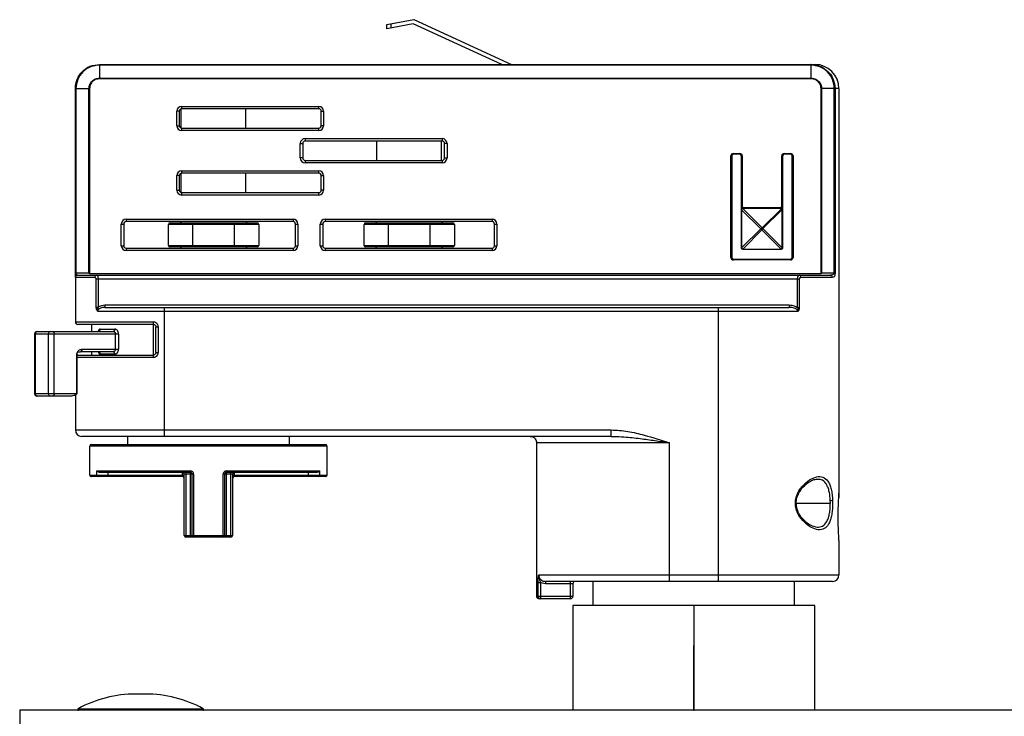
# Model space of a CAD drawing. Header units: millimetres. Extents: x -66 to 195, y 0 to 300.
# Tile 6 of 9: x -66 to 56, y 213 to 300. Entities that reach past the tile are written whole.
import ezdxf

# ---------------------------------------------------------------- set-up
doc = ezdxf.new("R2010")
doc.units = ezdxf.units.MM
doc.header["$PDSIZE"] = -1

msp = doc.modelspace()

# ---------------------------------------------------------------- linework, layer by layer
at = {"color": 7, "linetype": 'Continuous', "lineweight": 25}
for p, q in [((-20.83, 299.18), (-17.49, 299.79)), ((-17.56, 299.27), (-20.83, 298.67)), ((-20.83, 298.67), (-20.83, 299.18)), ((-20.33, 299.27), (-20.33, 298.76)), ((-6.57, 294.23), (-17.56, 299.27)), ((-17.49, 299.79), (-5.37, 294.23)), ((-56.46, 294.23), (32.24, 294.23)), ((-56.46, 294.16), (-56.46, 292.54)), ((31.74, 294.16), (-56.46, 294.16)), ((31.74, 294.16), (31.74, 292.54)), ((31.77, 294.23), (32.04, 294.2)), ((-56.46, 292.54), (31.74, 292.54)), ((31.74, 292.46), (-56.46, 292.46)), ((-59.46, 268.38), (-59.46, 291.23)), ((-59.39, 291.23), (-57.77, 291.23)), ((-59.39, 291.23), (-59.39, 268.38)), ((-57.77, 268.38), (-57.77, 291.23)), ((-57.69, 291.23), (-57.69, 268.38)), ((33.02, 268.38), (33.02, 291.23)), ((33.09, 291.23), (33.09, 268.38)), ((34.66, 291.23), (33.09, 291.23)), ((34.66, 268.38), (34.66, 291.23)), ((34.75, 291.23), (34.75, 268.38)), ((35.24, 291.23), (34.75, 291.23)), ((35.24, 291.23), (35.24, 241.02)), ((-46.87, 286.63), (-46.87, 288.43)), ((-46.57, 288.43), (-46.87, 288.43)), ((-46.57, 288.43), (-46.57, 286.63)), ((-46.32, 286.34), (-46.32, 288.73)), ((-46.27, 289.03), (-29.27, 289.03)), ((-46.27, 288.73), (-46.27, 289.03)), ((-29.27, 288.73), (-46.27, 288.73)), ((-38.32, 286.33), (-38.32, 288.73)), ((-29.27, 288.73), (-29.27, 289.03)), ((-28.97, 286.63), (-28.97, 288.43)), ((-28.97, 288.43), (-28.67, 288.43)), ((-28.67, 288.43), (-28.67, 286.63)), ((-46.87, 286.63), (-46.57, 286.63)), ((-46.27, 286.03), (-46.27, 286.33)), ((-46.27, 286.33), (-29.27, 286.33)), ((-29.27, 286.03), (-46.27, 286.03)), ((-29.27, 286.03), (-29.27, 286.33)), ((-28.67, 286.63), (-28.97, 286.63)), ((-30.97, 285.03), (-13.97, 285.03)), ((-30.97, 285.03), (-30.97, 284.73)), ((-13.97, 284.73), (-30.97, 284.73)), ((-22.06, 282.33), (-22.06, 284.73)), ((-14.06, 282.33), (-14.06, 284.73)), ((-13.97, 285.03), (-13.97, 284.73)), ((-31.57, 282.63), (-31.57, 284.43)), ((-31.57, 284.43), (-31.27, 284.43)), ((-31.27, 284.43), (-31.27, 282.63)), ((-13.67, 282.63), (-13.67, 284.43)), ((-13.37, 284.43), (-13.67, 284.43)), ((-13.37, 284.43), (-13.37, 282.63)), ((-31.27, 282.63), (-31.57, 282.63)), ((-30.97, 282.33), (-13.97, 282.33)), ((-30.97, 282.33), (-30.97, 282.03)), ((-13.97, 282.33), (-13.97, 282.03)), ((-13.67, 282.63), (-13.37, 282.63)), ((21.84, 270.28), (21.84, 282.88)), ((21.84, 282.88), (21.94, 282.88)), ((21.94, 282.88), (21.94, 270.28)), ((22.14, 283.18), (22.94, 283.18)), ((22.14, 283.18), (22.14, 283.08)), ((22.94, 283.08), (22.14, 283.08)), ((22.94, 283.18), (22.94, 283.08)), ((23.24, 282.88), (23.14, 282.88)), ((23.14, 276.47), (23.14, 282.88)), ((23.24, 282.88), (23.24, 276.47)), ((28.14, 276.47), (28.14, 282.88)), ((28.24, 282.88), (28.14, 282.88)), ((28.24, 282.88), (28.24, 276.47)), ((28.44, 283.18), (29.24, 283.18)), ((28.44, 283.08), (28.44, 283.18)), ((29.24, 283.08), (28.44, 283.08)), ((29.24, 283.08), (29.24, 283.18)), ((29.44, 270.28), (29.44, 282.88)), ((29.44, 282.88), (29.54, 282.88)), ((29.54, 282.88), (29.54, 270.28)), ((-46.27, 281.03), (-29.27, 281.03)), ((-46.27, 280.73), (-46.27, 281.03)), ((-13.97, 282.03), (-30.97, 282.03)), ((-29.27, 280.73), (-29.27, 281.03)), ((-46.87, 278.63), (-46.87, 280.43)), ((-46.57, 280.43), (-46.87, 280.43)), ((-46.57, 280.43), (-46.57, 278.63)), ((-46.32, 278.34), (-46.32, 280.73)), ((-29.27, 280.73), (-46.27, 280.73)), ((-38.32, 278.33), (-38.32, 280.73)), ((-28.97, 278.63), (-28.97, 280.43)), ((-28.97, 280.43), (-28.67, 280.43)), ((-28.67, 280.43), (-28.67, 278.63)), ((-46.87, 278.63), (-46.57, 278.63)), ((-28.67, 278.63), (-28.97, 278.63)), ((-46.27, 278.03), (-46.27, 278.33)), ((-46.27, 278.33), (-29.27, 278.33)), ((-29.27, 278.03), (-46.27, 278.03)), ((-29.27, 278.03), (-29.27, 278.33)), ((23.24, 276.47), (23.14, 276.47)), ((23.14, 276.18), (23.17, 276.18)), ((23.14, 271.48), (23.14, 276.18)), ((25.55, 273.83), (23.17, 276.21)), ((23.17, 276.18), (23.17, 271.48)), ((23.31, 276.35), (25.72, 273.94)), ((23.34, 276.48), (23.34, 276.35)), ((23.34, 276.48), (28.04, 276.48)), ((23.34, 276.38), (28.04, 276.38)), ((28.04, 276.35), (23.34, 276.35)), ((25.72, 273.94), (28.11, 276.32)), ((28.18, 276.25), (25.79, 273.87)), ((28.04, 276.48), (28.04, 276.35)), ((28.24, 276.47), (28.14, 276.47)), ((28.21, 271.48), (28.21, 276.18)), ((28.21, 276.18), (28.24, 276.18)), ((28.24, 276.18), (28.24, 271.48)), ((-53.16, 275.03), (-32.46, 275.03)), ((-53.16, 275.03), (-53.16, 274.73)), ((-32.46, 275.03), (-32.46, 274.73)), ((-28.48, 275.03), (-7.78, 275.03)), ((-28.48, 275.03), (-28.48, 274.73)), ((-7.78, 275.03), (-7.78, 274.73)), ((-53.76, 271.73), (-53.76, 274.43)), ((-53.76, 274.43), (-53.46, 274.43)), ((-53.46, 274.43), (-53.46, 271.73)), ((-32.46, 274.73), (-53.16, 274.73)), ((-36.72, 274.38), (-47.92, 274.38)), ((-47.92, 271.78), (-47.92, 274.38)), ((-47.72, 274.58), (-36.92, 274.58)), ((-44.92, 274.58), (-44.92, 271.58)), ((-39.72, 271.58), (-39.72, 274.58)), ((-36.72, 274.38), (-36.72, 271.78)), ((-32.16, 271.73), (-32.16, 274.43)), ((-32.16, 274.43), (-31.86, 274.43)), ((-31.86, 274.43), (-31.86, 271.73)), ((-29.08, 271.73), (-29.08, 274.43)), ((-29.08, 274.43), (-28.78, 274.43)), ((-28.78, 274.43), (-28.78, 271.73)), ((-7.78, 274.73), (-28.48, 274.73)), ((-12.46, 274.38), (-23.66, 274.38)), ((-23.66, 271.78), (-23.66, 274.38)), ((-23.46, 274.58), (-12.66, 274.58)), ((-20.66, 274.58), (-20.66, 271.58)), ((-15.46, 271.58), (-15.46, 274.58)), ((-12.46, 274.38), (-12.46, 271.78)), ((-7.48, 271.73), (-7.48, 274.43)), ((-7.48, 274.43), (-7.18, 274.43)), ((-7.18, 274.43), (-7.18, 271.73)), ((23.17, 271.46), (25.55, 273.83)), ((25.69, 273.69), (23.31, 271.32)), ((28.06, 271.32), (25.69, 273.69)), ((25.79, 273.87), (28.2, 271.46)), ((-53.76, 271.73), (-53.46, 271.73)), ((-53.16, 271.43), (-53.16, 271.13)), ((-53.16, 271.43), (-32.46, 271.43)), ((-32.46, 271.13), (-53.16, 271.13)), ((-47.92, 271.78), (-36.72, 271.78)), ((-36.92, 271.58), (-47.72, 271.58)), ((-32.46, 271.43), (-32.46, 271.13)), ((-32.16, 271.73), (-31.86, 271.73)), ((-29.08, 271.73), (-28.78, 271.73)), ((-28.48, 271.43), (-7.78, 271.43)), ((-28.48, 271.43), (-28.48, 271.13)), ((-7.78, 271.13), (-28.48, 271.13)), ((-23.66, 271.78), (-12.46, 271.78)), ((-12.66, 271.58), (-23.46, 271.58)), ((-7.78, 271.43), (-7.78, 271.13)), ((-7.48, 271.73), (-7.18, 271.73)), ((23.14, 271.48), (23.17, 271.48)), ((23.34, 271.31), (28.04, 271.31)), ((23.34, 271.31), (23.34, 271.28)), ((28.04, 271.28), (23.34, 271.28)), ((28.04, 271.31), (28.04, 271.28)), ((28.21, 271.48), (28.24, 271.48)), ((21.84, 270.28), (21.94, 270.28)), ((22.14, 270.08), (22.14, 269.98)), ((22.14, 270.08), (29.24, 270.08)), ((29.24, 269.98), (22.14, 269.98)), ((29.24, 270.08), (29.24, 269.98)), ((29.44, 270.28), (29.54, 270.28)), ((-59.46, 268.38), (-57.69, 268.38)), ((-59.46, 267.8), (-59.46, 262.27)), ((-57.04, 267.78), (-59.46, 267.78)), ((-59.16, 268.08), (34.13, 268.08)), ((-57.78, 268.31), (-57.71, 268.28)), ((-57.71, 268.28), (33.04, 268.28)), ((-56.87, 264.12), (-56.87, 267.58)), ((30.3, 267.58), (-56.87, 267.58)), ((-56.64, 267.58), (-56.64, 264.12)), ((30.1, 264.05), (30.1, 267.58)), ((30.3, 267.58), (30.3, 264.05)), ((34.41, 267.78), (30.52, 267.78)), ((33.02, 268.38), (34.75, 268.38)), ((33.11, 268.31), (33.04, 268.28)), ((-56.87, 264.12), (-56.64, 264.12)), ((-55.81, 264.38), (29.07, 264.38)), ((-55.81, 264.38), (-55.81, 264.08)), ((-55.81, 264.08), (29.07, 264.08)), ((-48.46, 264.08), (-48.46, 248.08)), ((20.24, 264.08), (20.24, 230.08)), ((29.07, 264.38), (29.07, 264.08)), ((30.1, 264.05), (30.3, 264.05)), ((30.13, 263.58), (-56.69, 263.58)), ((-59.46, 262.27), (-49.8, 262.27)), ((-49.76, 261.97), (-59.16, 261.97)), ((-57.46, 261.97), (-57.46, 261.08)), ((-56.38, 261.38), (-54.58, 261.38)), ((-49.75, 258.18), (-49.75, 261.97)), ((-49.46, 258.47), (-49.46, 261.67)), ((-49.46, 261.67), (-49.18, 261.67)), ((-49.18, 261.67), (-49.18, 258.47)), ((-64.52, 260.78), (-64.52, 253.38)), ((-54.11, 260.78), (-64.52, 260.78)), ((-64.4, 253.38), (-64.4, 260.78)), ((-64.22, 261.08), (-54.77, 261.08)), ((-62.79, 253.38), (-62.79, 260.78)), ((-62.08, 253.38), (-62.08, 260.78)), ((-54.48, 258.88), (-54.48, 260.78)), ((-54.11, 260.78), (-54.11, 258.88)), ((-58.65, 258.88), (-54.11, 258.88)), ((-59.28, 253.38), (-59.28, 258.28)), ((-59.25, 253.38), (-59.25, 258.28)), ((-49.8, 257.87), (-59.25, 257.87)), ((-59.16, 258.17), (-49.76, 258.17)), ((-58.97, 258.58), (-58.84, 258.58)), ((-54.77, 258.58), (-58.84, 258.58)), ((-57.46, 258.58), (-57.46, 258.17)), ((-54.58, 258.28), (-56.38, 258.28)), ((-49.46, 258.47), (-49.18, 258.47)), ((-64.52, 253.38), (-59.25, 253.38)), ((-59.95, 253.08), (-64.22, 253.08)), ((-59.85, 253.09), (-59.95, 253.08)), ((-59.86, 253.09), (-59.95, 253.08)), ((-59.46, 253.2), (-59.46, 248.88)), ((-59.46, 248.88), (6.97, 248.88)), ((6.97, 248.08), (-58.66, 248.08)), ((-52.96, 247.08), (-52.96, 248.08)), ((-32.96, 248.08), (-32.96, 247.08)), ((6.97, 248.08), (6.97, 248.88)), ((6.97, 248.08), (7.38, 248.07)), ((-28.25, 246.88), (-57.67, 246.88)), ((-57.67, 243.28), (-57.67, 246.88)), ((-57.47, 247.08), (-28.45, 247.08)), ((-28.25, 243.28), (-28.25, 246.88)), ((14.24, 247.28), (-2.26, 247.28)), ((-2.26, 247.28), (-2.26, 228.23)), ((14.24, 230.08), (14.24, 247.28)), ((-57.67, 243.28), (-45.96, 243.28)), ((-46.16, 243.08), (-57.47, 243.08)), ((-56.79, 243.78), (-45.19, 243.78)), ((-56.79, 243.28), (-56.79, 243.78)), ((-45.16, 243.58), (-56.32, 243.58)), ((-55.38, 243.08), (-55.38, 243.58)), ((-46.16, 243.08), (-46.16, 243.58)), ((-44.79, 243.38), (-45.96, 243.38)), ((-45.96, 235.78), (-45.96, 243.38)), ((-45.76, 243.58), (-45.76, 235.58)), ((-45.16, 235.58), (-45.16, 243.58)), ((-44.96, 235.78), (-44.96, 243.38)), ((-44.79, 243.38), (-44.79, 235.78)), ((-41.14, 235.78), (-41.14, 243.38)), ((-39.96, 243.38), (-41.14, 243.38)), ((-40.96, 243.38), (-40.96, 235.78)), ((-29.61, 243.58), (-40.76, 243.58)), ((-40.76, 243.58), (-40.76, 235.58)), ((-40.73, 243.78), (-29.13, 243.78)), ((-40.16, 235.58), (-40.16, 243.58)), ((-39.96, 243.38), (-39.96, 235.78)), ((-39.96, 243.28), (-28.25, 243.28)), ((-39.76, 243.58), (-39.76, 243.08)), ((-28.45, 243.08), (-39.76, 243.08)), ((-30.54, 243.08), (-30.54, 243.58)), ((-29.13, 243.28), (-29.13, 243.78)), ((32.55, 242.74), (32.42, 242.75)), ((29.96, 239.46), (29.95, 239.92)), ((29.96, 239.78), (34.17, 239.78)), ((34.17, 239.78), (34.16, 240.11)), ((-45.96, 235.78), (-39.96, 235.78)), ((-40.16, 235.58), (-45.76, 235.58)), ((35.24, 235.14), (35.24, 230.88)), ((-1.99, 230.88), (35.24, 230.88)), ((-2.08, 228.23), (-2.08, 229.96)), ((-2.08, 229.96), (-1.78, 229.96)), ((-1.78, 229.96), (-1.78, 227.93)), ((34.44, 230.08), (-1.17, 230.08)), ((-1.17, 230.08), (-1.17, 229.78)), ((2.24, 229.78), (-1.17, 229.78)), ((1.94, 227.93), (1.94, 230.08)), ((2.24, 229.78), (2.24, 228.23)), ((4.74, 227.08), (4.74, 230.08)), ((29.74, 227.08), (29.74, 230.08)), ((-2.26, 228.23), (2.24, 228.23)), ((1.94, 227.93), (-1.96, 227.93)), ((2.24, 227.08), (2.24, 214.08)), ((32.24, 227.08), (2.24, 227.08)), ((17.24, 227.08), (17.24, 214.08)), ((32.24, 214.08), (32.24, 227.08)), ((-50.77, 216.1), (-51.96, 216.1)), ((-66.36, 214.08), (-66.36, 198.46)), ((66.14, 214.08), (-66.36, 214.08)), ((-59.13, 214.27), (-43.6, 214.27))]:
    msp.add_line(p, q, dxfattribs=at)
at = {"color": 7, "linetype": 'Continuous'}
for q in [(17.24, 222.11), (15, 214.08)]:
    msp.add_line((17.24, 214.08), q, dxfattribs=at)
at = {"color": 7, "linetype": 'Continuous', "lineweight": 25, "flags": 128}
for points in [[(23.14, 276.24), (23.14, 276.23), (23.14, 276.23), (23.15, 276.23), (23.15, 276.22), (23.15, 276.22), (23.16, 276.22), (23.16, 276.21), (23.17, 276.21)], [(23.29, 276.38), (23.29, 276.38), (23.29, 276.38), (23.29, 276.37), (23.3, 276.37), (23.3, 276.37), (23.3, 276.36), (23.31, 276.36), (23.31, 276.35)], [(23.17, 271.46), (23.16, 271.45), (23.16, 271.45), (23.15, 271.45), (23.15, 271.44), (23.15, 271.44), (23.14, 271.44), (23.14, 271.43), (23.14, 271.43)], [(23.31, 271.32), (23.31, 271.31), (23.3, 271.3), (23.3, 271.3), (23.3, 271.3), (23.29, 271.29), (23.29, 271.29), (23.29, 271.29), (23.29, 271.29)], [(28.06, 271.32), (28.07, 271.31), (28.07, 271.3), (28.07, 271.3), (28.08, 271.3), (28.08, 271.29), (28.08, 271.29), (28.09, 271.29), (28.09, 271.29)], [(28.2, 271.46), (28.21, 271.45), (28.22, 271.45), (28.22, 271.45), (28.23, 271.44), (28.23, 271.44), (28.23, 271.44), (28.23, 271.43), (28.23, 271.43)], [(-54.58, 261.38), (-54.58, 261.32), (-54.59, 261.27), (-54.61, 261.22), (-54.63, 261.17), (-54.66, 261.13), (-54.7, 261.11), (-54.73, 261.09), (-54.77, 261.08)], [(-62.28, 261.08), (-62.24, 261.08), (-62.2, 261.06), (-62.17, 261.03), (-62.14, 261), (-62.12, 260.95), (-62.1, 260.9), (-62.09, 260.84), (-62.08, 260.78)], [(-59.16, 258.17), (-59.22, 258.17), (-59.25, 258.16)], [(-54.58, 258.28), (-54.58, 258.34), (-54.59, 258.4), (-54.61, 258.45), (-54.63, 258.5), (-54.66, 258.53), (-54.7, 258.56), (-54.73, 258.58), (-54.77, 258.58)], [(-62.08, 253.38), (-62.09, 253.32), (-62.1, 253.27), (-62.12, 253.22), (-62.14, 253.17), (-62.17, 253.13), (-62.2, 253.11), (-62.24, 253.09), (-62.28, 253.08)]]:
    msp.add_lwpolyline(points, dxfattribs=at)
at = {"color": 7, "linetype": 'Continuous', "lineweight": 25}
for centre, radius, start, end in [((-56.46, 291.23), 3, 111.8243, 125.4448), ((32.24, 291.23), 3, 0, 90), ((-46.27, 288.43), 0.6, 90, 180), ((-46.27, 288.43), 0.3, 90, 180), ((-29.27, 288.43), 0.6, 0, 90), ((-29.27, 288.43), 0.3, 0, 90), ((-46.27, 286.63), 0.6, 180, 270), ((-46.27, 286.63), 0.3, 180, 270), ((-29.27, 286.63), 0.6, 270, 360), ((-29.27, 286.63), 0.3, 270, 360), ((-30.97, 284.43), 0.6, 90, 180), ((-30.97, 284.43), 0.3, 90, 180), ((-13.97, 284.43), 0.6, 0, 90), ((-13.97, 284.43), 0.3, 360, 90), ((-30.97, 282.63), 0.6, 180, 270), ((-30.97, 282.63), 0.3, 180, 270), ((-13.97, 282.63), 0.6, 270, 360), ((-13.97, 282.63), 0.3, 270, 360), ((22.14, 282.88), 0.3, 90, 180), ((22.14, 282.88), 0.2, 90, 180), ((22.94, 282.88), 0.3, 0, 90), ((22.94, 282.88), 0.2, 0, 90), ((28.44, 282.88), 0.3, 90, 180), ((28.44, 282.88), 0.2, 90, 180), ((29.24, 282.88), 0.3, 0, 90), ((29.24, 282.88), 0.2, 0, 90), ((-46.27, 280.43), 0.6, 90, 180), ((-29.27, 280.43), 0.6, 0, 90), ((-46.27, 280.43), 0.3, 90, 180), ((-29.27, 280.43), 0.3, 0, 90), ((-46.27, 278.63), 0.6, 180, 270), ((-46.27, 278.63), 0.3, 180, 270), ((-29.27, 278.63), 0.6, 270, 360), ((-29.27, 278.63), 0.3, 270, 0), ((23.34, 276.18), 0.3, 90, 109.4712), ((28.04, 276.18), 0.3, 70.5288, 90), ((28.14, 276.27), 0.0619, 55.1431, 124.8569), ((28.03, 276.18), 0.164, 27.2738, 62.7262), ((28.13, 276.29), 0.0619, 325.1431, 34.8569), ((-53.16, 274.43), 0.6, 90, 180), ((-32.46, 274.43), 0.6, 0, 90), ((-28.48, 274.43), 0.6, 90, 180), ((-7.78, 274.43), 0.6, 0, 90), ((-53.16, 274.43), 0.3, 90, 180), ((-47.72, 274.38), 0.2, 90, 180), ((-46.52, 274.78), 0.2, 270, 345.5225), ((-38.12, 274.78), 0.2, 194.4775, 270), ((-36.92, 274.38), 0.2, 0, 90), ((-32.46, 274.43), 0.3, 360, 90), ((-28.48, 274.43), 0.3, 90, 180), ((-23.46, 274.38), 0.2, 90, 180), ((-22.26, 274.78), 0.2, 270, 345.5225), ((-13.86, 274.78), 0.2, 194.4775, 270), ((-12.66, 274.38), 0.2, 0, 90), ((-7.78, 274.43), 0.3, 0, 90), ((25.65, 273.79), 0.164, 27.2738, 62.7262), ((-53.16, 271.73), 0.6, 180, 270), ((-53.16, 271.73), 0.3, 180, 270), ((-47.72, 271.78), 0.2, 180, 270), ((-46.52, 271.38), 0.2, 14.4775, 90), ((-38.12, 271.38), 0.2, 90, 165.5225), ((-36.92, 271.78), 0.2, 270, 0), ((-32.46, 271.73), 0.6, 270, 0), ((-32.46, 271.73), 0.3, 270, 360), ((-28.48, 271.73), 0.6, 180, 270), ((-28.48, 271.73), 0.3, 180, 270), ((-23.46, 271.78), 0.2, 180, 270), ((-22.26, 271.38), 0.2, 14.4775, 90), ((-13.86, 271.38), 0.2, 90, 165.5225), ((-12.66, 271.78), 0.2, 270, 0), ((-7.78, 271.73), 0.6, 270, 0), ((-7.78, 271.73), 0.3, 270, 0), ((22.14, 270.28), 0.3, 180, 270), ((22.14, 270.28), 0.2, 180, 270), ((29.24, 270.28), 0.3, 270, 0), ((29.24, 270.28), 0.2, 270, 360), ((-59.17, 267.8), 0.297, 99.6086, 179.7157), ((-59.16, 267.78), 0.3, 90.0057, 180.0057), ((-56.77, 267.81), 0.273, 97.9349, 186.1789), ((30.26, 267.82), 0.267, 351.4293, 77.447), ((34.12, 267.79), 0.292, 358.4286, 88.3373), ((-59.16, 262.27), 0.3, 180, 270), ((-56.66, 261.36), 0.282, 274.4445, 3.8431), ((-49.15, 262.2), 0.649, 173.461, 200.3935), ((-64.22, 260.78), 0.3, 90, 180), ((-64.13, 260.81), 0.272, 98.6503, 186.5975), ((-62.52, 260.81), 0.272, 98.6503, 186.5975), ((-56.66, 258.3), 0.282, 356.1569, 85.5555), ((-49.15, 257.95), 0.649, 159.6065, 186.539), ((-64.22, 253.38), 0.3, 180, 270), ((-64.13, 253.35), 0.272, 173.4025, 261.3497), ((-62.52, 253.35), 0.272, 173.4025, 261.3497), ((-58.66, 248.88), 0.8, 180, 270), ((-57.47, 246.88), 0.2, 90, 180), ((-28.45, 246.88), 0.2, 360, 90), ((-57.47, 243.28), 0.2, 180, 270), ((-56.6, 243.28), 0.194, 178.2882, 268.1792), ((-46.16, 243.38), 0.2, 360, 90), ((-46.16, 242.88), 0.2, 0, 90), ((-44.84, 243.73), 0.356, 172.1094, 205.1361), ((-41.08, 243.73), 0.356, 334.8639, 7.8906), ((-39.76, 243.38), 0.2, 90, 180), ((-39.76, 242.88), 0.2, 90, 180), ((-29.33, 243.28), 0.194, 271.8208, 1.7118), ((-28.45, 243.28), 0.2, 270, 0), ((29.85, 239.59), 0.174, 271.9768, 309.707), ((34.16, 241.39), 1.28, 270.1744, 283.0532), ((-45.76, 235.78), 0.2, 180, 270), ((-44.76, 235.78), 0.2, 180, 270), ((-44.37, 235.73), 0.424, 173.3398, 200.8053), ((-41.56, 235.73), 0.424, 339.1947, 6.6602), ((-41.16, 235.78), 0.2, 270, 0), ((-40.16, 235.78), 0.2, 270, 0), ((34.44, 230.88), 0.8, 270, 0), ((2.54, 229.78), 0.3, 90, 180), ((-1.78, 228.23), 0.298, 179.6772, 269.6736), ((1.94, 228.23), 0.3, 270, 0), ((-51.96, 201.1), 15, 90, 118.5501), ((-50.77, 201.1), 15, 61.4499, 90), ((-59.08, 214.18), 0.1, 118.5501, 270), ((-43.65, 214.18), 0.1, 270, 61.4499)]:
    msp.add_arc(centre, radius, start, end, dxfattribs=at)
for points in [[(-59.46, 291.23), (-59.42, 291.63), (-59.33, 292.41), (-58.63, 293.4), (-57.64, 294.1), (-56.86, 294.19), (-56.46, 294.23)], [(-56.46, 294.23), (-56.46, 294.23), (-56.46, 294.22), (-56.46, 294.18), (-56.46, 294.16)], [(-56.46, 292.54), (-56.46, 292.53), (-56.46, 292.52), (-56.46, 292.51), (-56.46, 292.49), (-56.46, 292.47), (-56.46, 292.46)], [(31.74, 292.54), (31.74, 292.53), (31.74, 292.52), (31.74, 292.51), (31.74, 292.49), (31.74, 292.47), (31.74, 292.46)], [(-59.46, 291.23), (-59.46, 291.23), (-59.45, 291.23), (-59.41, 291.23), (-59.39, 291.23)], [(-57.77, 291.23), (-57.76, 291.23), (-57.75, 291.23), (-57.73, 291.23), (-57.71, 291.23), (-57.7, 291.23), (-57.69, 291.23)], [(33.09, 291.23), (33.08, 291.23), (33.06, 291.23), (33.04, 291.23), (33.02, 291.23)], [(34.66, 291.23), (34.68, 291.23), (34.72, 291.23), (34.74, 291.23), (34.75, 291.23)], [(-58.65, 258.88), (-58.65, 258.84), (-58.65, 258.77), (-58.7, 258.67), (-58.76, 258.6), (-58.81, 258.59), (-58.84, 258.58)], [(-59.25, 258.28), (-59.25, 258.28), (-59.25, 258.28), (-59.26, 258.28), (-59.27, 258.28), (-59.28, 258.28), (-59.28, 258.28)]]:
    msp.add_open_spline(points, degree=3, dxfattribs=at)
for points, knots in [([(-56.46, 294.16), (-56.84, 294.11), (-57.61, 294.03), (-58.57, 293.35), (-59.25, 292.39), (-59.34, 291.62), (-59.39, 291.23)], [0, 0, 0, 0, 0.248345, 0.498224, 0.748881, 1, 1, 1, 1]), ([(31.77, 294.23), (31.76, 294.23), (31.76, 294.23), (31.76, 294.23), (31.76, 294.23), (31.75, 294.23), (31.75, 294.23), (31.74, 294.21), (31.74, 294.18), (31.74, 294.16)], [0, 0, 0, 0, 0.013125, 0.026625, 0.058279, 0.117079, 0.241397, 0.485474, 1, 1, 1, 1]), ([(34.66, 291.23), (34.62, 291.62), (34.53, 292.39), (33.85, 293.36), (32.88, 294.03), (32.12, 294.11), (31.74, 294.16)], [0, 0, 0, 0, 0.249805, 0.49996, 0.749808, 1, 1, 1, 1]), ([(31.77, 294.23), (31.77, 294.23), (31.77, 294.23), (31.77, 294.23), (31.77, 294.23)], [0, 0, 0, 0, 0.56, 1, 1, 1, 1]), ([(32.04, 294.2), (32.16, 294.2), (32.48, 294.17), (33.14, 293.94), (33.78, 293.5), (34.27, 292.91), (34.65, 292.21), (34.71, 291.62), (34.75, 291.23)], [0, 0, 0, 0, 0.083553, 0.221111, 0.468852, 0.604813, 0.738836, 1, 1, 1, 1]), ([(-57.77, 291.23), (-57.75, 291.41), (-57.71, 291.75), (-57.4, 292.18), (-56.97, 292.48), (-56.63, 292.52), (-56.46, 292.54)], [0, 0, 0, 0, 0.251119, 0.501776, 0.751655, 1, 1, 1, 1]), ([(-56.46, 292.46), (-56.64, 292.44), (-57, 292.39), (-57.41, 292.07), (-57.65, 291.66), (-57.68, 291.38), (-57.69, 291.23)], [0, 0, 0, 0, 0.279643, 0.558893, 0.778927, 1, 1, 1, 1]), ([(31.74, 292.54), (31.91, 292.52), (32.26, 292.48), (32.63, 292.24), (32.86, 291.97), (32.99, 291.75), (33.08, 291.5), (33.09, 291.32), (33.09, 291.23)], [0, 0, 0, 0, 0.249304, 0.498437, 0.623173, 0.748761, 0.873801, 1, 1, 1, 1]), ([(33.02, 291.23), (33, 291.42), (32.95, 291.79), (32.6, 292.19), (32.18, 292.43), (31.88, 292.45), (31.74, 292.46)], [0, 0, 0, 0, 0.279407, 0.558601, 0.77883, 1, 1, 1, 1]), ([(23.24, 276.47), (23.23, 276.44), (23.21, 276.39), (23.18, 276.33), (23.15, 276.26), (23.14, 276.21), (23.14, 276.18)], [0, 0, 0, 0, 0.2368358, 0.4995084, 0.7048039, 1, 1, 1, 1]), ([(23.14, 276.18), (23.14, 276.22), (23.14, 276.28), (23.14, 276.39), (23.14, 276.44), (23.14, 276.47)], [0, 0, 0, 0, 0.558916, 0.779622, 1, 1, 1, 1]), ([(23.14, 276.24), (23.15, 276.25), (23.16, 276.28), (23.19, 276.33), (23.24, 276.36), (23.27, 276.37), (23.29, 276.38)], [0, 0, 0, 0, 0.250524, 0.5, 0.749476, 1, 1, 1, 1]), ([(23.14, 276.21), (23.14, 276.22), (23.14, 276.24), (23.15, 276.26), (23.16, 276.28)], [0, 0, 0, 0, 0.266871, 1, 1, 1, 1]), ([(23.14, 276.18), (23.14, 276.19), (23.14, 276.21), (23.14, 276.23), (23.14, 276.24)], [0, 0, 0, 0, 0.5589046, 1, 1, 1, 1]), ([(23.31, 276.35), (23.3, 276.34), (23.27, 276.33), (23.22, 276.3), (23.19, 276.26), (23.18, 276.22), (23.17, 276.21)], [0, 0, 0, 0, 0.2505236, 0.5, 0.7494764, 1, 1, 1, 1]), ([(23.17, 276.21), (23.17, 276.2), (23.17, 276.2), (23.17, 276.19), (23.17, 276.18)], [0, 0, 0, 0, 0.56384, 1, 1, 1, 1]), ([(23.29, 276.38), (23.3, 276.38), (23.31, 276.38), (23.33, 276.38), (23.34, 276.38)], [0, 0, 0, 0, 0.560974, 1, 1, 1, 1]), ([(23.34, 276.35), (23.33, 276.35), (23.32, 276.35), (23.32, 276.35), (23.31, 276.35)], [0, 0, 0, 0, 0.555689, 1, 1, 1, 1]), ([(28.04, 276.38), (28.05, 276.38), (28.08, 276.38), (28.11, 276.37), (28.15, 276.35), (28.17, 276.33), (28.18, 276.32)], [0, 0, 0, 0, 0.234895, 0.478615, 0.733086, 1, 1, 1, 1]), ([(28.11, 276.32), (28.1, 276.33), (28.09, 276.34), (28.07, 276.35), (28.05, 276.35), (28.04, 276.35)], [0, 0, 0, 0, 0.302998, 0.589058, 1, 1, 1, 1]), ([(28.24, 276.18), (28.23, 276.21), (28.23, 276.26), (28.2, 276.33), (28.16, 276.39), (28.15, 276.44), (28.14, 276.47)], [0, 0, 0, 0, 0.295167, 0.500505, 0.763155, 1, 1, 1, 1]), ([(28.18, 276.32), (28.19, 276.31), (28.21, 276.29), (28.22, 276.26), (28.24, 276.22), (28.24, 276.2), (28.24, 276.18)], [0, 0, 0, 0, 0.2669141, 0.5213847, 0.7651047, 1, 1, 1, 1]), ([(28.21, 276.18), (28.21, 276.19), (28.21, 276.21), (28.2, 276.23), (28.19, 276.25), (28.18, 276.25)], [0, 0, 0, 0, 0.258158, 0.53309, 1, 1, 1, 1]), ([(28.22, 276.28), (28.23, 276.26), (28.24, 276.23), (28.24, 276.2), (28.24, 276.18)], [0, 0, 0, 0, 0.502262, 1, 1, 1, 1]), ([(28.24, 276.47), (28.24, 276.43), (28.24, 276.37), (28.24, 276.26), (28.24, 276.21), (28.24, 276.18)], [0, 0, 0, 0, 0.279573, 0.559639, 1, 1, 1, 1]), ([(25.55, 273.83), (25.56, 273.83), (25.58, 273.83), (25.6, 273.83), (25.61, 273.83)], [0, 0, 0, 0, 0.56256, 1, 1, 1, 1]), ([(25.61, 273.83), (25.62, 273.84), (25.63, 273.86), (25.66, 273.89), (25.69, 273.92), (25.71, 273.93), (25.72, 273.94)], [0, 0, 0, 0, 0.246459, 0.49449, 0.745286, 1, 1, 1, 1]), ([(25.69, 273.75), (25.69, 273.76), (25.69, 273.77), (25.68, 273.78), (25.67, 273.79), (25.66, 273.81), (25.65, 273.82), (25.64, 273.83), (25.62, 273.83), (25.61, 273.83), (25.61, 273.83)], [0, 0, 0, 0, 0.124712, 0.249805, 0.374047, 0.499864, 0.625515, 0.749595, 0.875122, 1, 1, 1, 1]), ([(25.79, 273.87), (25.79, 273.86), (25.77, 273.84), (25.75, 273.81), (25.72, 273.78), (25.7, 273.76), (25.69, 273.75)], [0, 0, 0, 0, 0.254714, 0.50551, 0.753541, 1, 1, 1, 1]), ([(25.69, 273.69), (25.69, 273.7), (25.69, 273.72), (25.69, 273.75), (25.69, 273.75)], [0, 0, 0, 0, 0.56256, 1, 1, 1, 1]), ([(23.14, 271.43), (23.14, 271.44), (23.14, 271.46), (23.14, 271.48), (23.14, 271.48)], [0, 0, 0, 0, 0.5609744, 1, 1, 1, 1]), ([(23.29, 271.29), (23.27, 271.3), (23.24, 271.31), (23.19, 271.34), (23.16, 271.38), (23.15, 271.42), (23.14, 271.43)], [0, 0, 0, 0, 0.250524, 0.5, 0.749476, 1, 1, 1, 1]), ([(23.17, 271.48), (23.17, 271.48), (23.17, 271.47), (23.17, 271.46), (23.17, 271.46)], [0, 0, 0, 0, 0.5556894, 1, 1, 1, 1]), ([(23.17, 271.46), (23.18, 271.44), (23.19, 271.41), (23.22, 271.37), (23.27, 271.34), (23.3, 271.32), (23.31, 271.32)], [0, 0, 0, 0, 0.2505236, 0.5, 0.7494764, 1, 1, 1, 1]), ([(23.34, 271.28), (23.33, 271.28), (23.31, 271.28), (23.29, 271.29), (23.29, 271.29)], [0, 0, 0, 0, 0.558905, 1, 1, 1, 1]), ([(23.31, 271.32), (23.32, 271.31), (23.32, 271.31), (23.33, 271.31), (23.34, 271.31)], [0, 0, 0, 0, 0.56384, 1, 1, 1, 1]), ([(28.04, 271.31), (28.04, 271.31), (28.05, 271.31), (28.06, 271.32), (28.06, 271.32)], [0, 0, 0, 0, 0.555689, 1, 1, 1, 1]), ([(28.09, 271.29), (28.08, 271.29), (28.06, 271.28), (28.05, 271.28), (28.04, 271.28)], [0, 0, 0, 0, 0.5609744, 1, 1, 1, 1]), ([(28.06, 271.32), (28.08, 271.32), (28.11, 271.34), (28.15, 271.37), (28.18, 271.41), (28.2, 271.44), (28.2, 271.46)], [0, 0, 0, 0, 0.2505236, 0.5, 0.7494764, 1, 1, 1, 1]), ([(28.23, 271.43), (28.22, 271.42), (28.21, 271.38), (28.18, 271.34), (28.14, 271.31), (28.11, 271.3), (28.09, 271.29)], [0, 0, 0, 0, 0.250524, 0.5, 0.749476, 1, 1, 1, 1]), ([(28.2, 271.46), (28.21, 271.46), (28.21, 271.47), (28.21, 271.48), (28.21, 271.48)], [0, 0, 0, 0, 0.56384, 1, 1, 1, 1]), ([(28.24, 271.48), (28.24, 271.47), (28.24, 271.46), (28.23, 271.44), (28.23, 271.43)], [0, 0, 0, 0, 0.5589046, 1, 1, 1, 1]), ([(-59.46, 267.8), (-59.46, 267.82), (-59.46, 267.87), (-59.46, 268.02), (-59.46, 268.2), (-59.46, 268.33), (-59.46, 268.38)], [0, 0, 0, 0, 0.319303, 0.619517, 0.823328, 1, 1, 1, 1]), ([(-59.46, 267.78), (-59.46, 267.78), (-59.46, 267.79), (-59.46, 267.8), (-59.46, 267.8)], [0, 0, 0, 0, 0.559909, 1, 1, 1, 1]), ([(-59.21, 268.09), (-59.26, 268.11), (-59.32, 268.14), (-59.37, 268.26), (-59.38, 268.33), (-59.39, 268.37), (-59.39, 268.38)], [0, 0, 0, 0, 0.622339, 0.842635, 0.926519, 1, 1, 1, 1]), ([(-59.16, 268.08), (-59.17, 268.08), (-59.19, 268.08), (-59.21, 268.09), (-59.21, 268.09)], [0, 0, 0, 0, 0.560017, 1, 1, 1, 1]), ([(-57.78, 268.31), (-57.78, 268.32), (-57.77, 268.35), (-57.77, 268.37), (-57.77, 268.38)], [0, 0, 0, 0, 0.565085, 1, 1, 1, 1]), ([(-57.69, 268.38), (-57.69, 268.36), (-57.7, 268.33), (-57.71, 268.3), (-57.71, 268.28)], [0, 0, 0, 0, 0.55675, 1, 1, 1, 1]), ([(-56.87, 267.58), (-56.87, 267.61), (-56.88, 267.65), (-56.9, 267.71), (-56.96, 267.77), (-57, 267.78), (-57.04, 267.78)], [0, 0, 0, 0, 0.1856117, 0.373481, 0.5619525, 1, 1, 1, 1]), ([(-56.81, 268.08), (-56.79, 268.08), (-56.77, 268.08), (-56.73, 268.03), (-56.69, 267.96), (-56.67, 267.87), (-56.65, 267.77), (-56.64, 267.68), (-56.64, 267.62), (-56.64, 267.58)], [0, 0, 0, 0, 0.160604, 0.297285, 0.498268, 0.631359, 0.759067, 0.881796, 1, 1, 1, 1]), ([(30.1, 267.58), (30.1, 267.62), (30.1, 267.68), (30.12, 267.78), (30.14, 267.87), (30.17, 267.96), (30.22, 268.03), (30.27, 268.08), (30.3, 268.08), (30.32, 268.08)], [0, 0, 0, 0, 0.117317, 0.239507, 0.367351, 0.501532, 0.703112, 0.839704, 1, 1, 1, 1]), ([(30.52, 267.78), (30.47, 267.78), (30.4, 267.76), (30.33, 267.69), (30.31, 267.63), (30.3, 267.6), (30.3, 267.58)], [0, 0, 0, 0, 0.4979234, 0.7485541, 0.8745062, 1, 1, 1, 1]), ([(33.04, 268.28), (33.04, 268.3), (33.03, 268.33), (33.03, 268.37), (33.02, 268.38)], [0, 0, 0, 0, 0.564533, 1, 1, 1, 1]), ([(33.09, 268.38), (33.09, 268.37), (33.09, 268.34), (33.1, 268.32), (33.11, 268.31)], [0, 0, 0, 0, 0.55113, 1, 1, 1, 1]), ([(34.66, 268.38), (34.66, 268.38), (34.66, 268.36), (34.65, 268.33), (34.63, 268.27), (34.55, 268.18), (34.38, 268.1), (34.23, 268.09), (34.13, 268.08)], [0, 0, 0, 0, 0.020115, 0.041363, 0.090341, 0.227579, 0.499888, 1, 1, 1, 1]), ([(34.75, 268.38), (34.75, 268.36), (34.75, 268.3), (34.74, 268.19), (34.7, 268.02), (34.6, 267.82), (34.49, 267.8), (34.41, 267.78)], [0, 0, 0, 0, 0.058459, 0.117989, 0.251977, 0.501561, 1, 1, 1, 1]), ([(-56.69, 263.58), (-56.72, 263.61), (-56.77, 263.68), (-56.83, 263.81), (-56.86, 263.96), (-56.87, 264.06), (-56.87, 264.12)], [0, 0, 0, 0, 0.250709, 0.500828, 0.745983, 1, 1, 1, 1]), ([(-56.64, 264.12), (-56.66, 264.04), (-56.72, 263.86), (-56.7, 263.68), (-56.69, 263.58)], [0, 0, 0, 0, 0.437413, 1, 1, 1, 1]), ([(-55.81, 264.08), (-56, 264.07), (-56.24, 264.05), (-56.49, 263.91), (-56.6, 263.81), (-56.68, 263.7), (-56.69, 263.62), (-56.69, 263.58)], [0, 0, 0, 0, 0.498323, 0.652536, 0.78435, 0.897871, 1, 1, 1, 1]), ([(-56.64, 264.12), (-56.5, 264.2), (-56.24, 264.36), (-55.94, 264.38), (-55.81, 264.38)], [0, 0, 0, 0, 0.560312, 1, 1, 1, 1]), ([(29.07, 264.38), (29.28, 264.37), (29.65, 264.35), (29.96, 264.14), (30.1, 264.05)], [0, 0, 0, 0, 0.557903, 1, 1, 1, 1]), ([(30.13, 263.58), (30.13, 263.6), (30.13, 263.64), (30.1, 263.72), (30.02, 263.82), (29.87, 263.92), (29.56, 264.05), (29.28, 264.07), (29.07, 264.08)], [0, 0, 0, 0, 0.045178, 0.092872, 0.201794, 0.336476, 0.501432, 1, 1, 1, 1]), ([(30.1, 264.05), (30.12, 263.98), (30.16, 263.83), (30.14, 263.67), (30.13, 263.58)], [0, 0, 0, 0, 0.4444419, 1, 1, 1, 1]), ([(30.3, 264.05), (30.29, 263.95), (30.28, 263.81), (30.2, 263.65), (30.16, 263.61), (30.13, 263.58)], [0, 0, 0, 0, 0.556907, 0.778073, 1, 1, 1, 1]), ([(-56.38, 261.38), (-56.4, 261.38), (-56.44, 261.38), (-56.51, 261.33), (-56.58, 261.23), (-56.61, 261.12), (-56.62, 261.07)], [0, 0, 0, 0, 0.183842, 0.370306, 0.736954, 1, 1, 1, 1]), ([(-54.11, 260.78), (-54.12, 260.86), (-54.13, 261.02), (-54.24, 261.22), (-54.37, 261.33), (-54.49, 261.38), (-54.55, 261.38), (-54.58, 261.38)], [0, 0, 0, 0, 0.250557, 0.49968, 0.748611, 0.87513, 1, 1, 1, 1]), ([(-49.18, 261.67), (-49.18, 261.71), (-49.19, 261.79), (-49.24, 261.95), (-49.36, 262.11), (-49.56, 262.25), (-49.72, 262.27), (-49.8, 262.27)], [0, 0, 0, 0, 0.125625, 0.25148, 0.500536, 0.750123, 1, 1, 1, 1]), ([(-49.76, 261.97), (-49.72, 261.97), (-49.65, 261.96), (-49.55, 261.89), (-49.49, 261.81), (-49.47, 261.74), (-49.46, 261.7), (-49.46, 261.67)], [0, 0, 0, 0, 0.257968, 0.499178, 0.742925, 0.869889, 1, 1, 1, 1]), ([(-56.61, 261.06), (-56.61, 261.06), (-56.62, 261.07), (-56.64, 261.08), (-56.66, 261.08)], [0, 0, 0, 0, 0.090554, 1, 1, 1, 1]), ([(-54.77, 261.08), (-54.73, 261.08), (-54.66, 261.07), (-54.58, 261.01), (-54.53, 260.95), (-54.5, 260.9), (-54.48, 260.84), (-54.48, 260.8), (-54.48, 260.78)], [0, 0, 0, 0, 0.250182, 0.499048, 0.637803, 0.767049, 0.88749, 1, 1, 1, 1]), ([(-59.28, 258.28), (-59.28, 258.34), (-59.26, 258.47), (-59.16, 258.64), (-59.02, 258.79), (-58.84, 258.87), (-58.71, 258.88), (-58.65, 258.88)], [0, 0, 0, 0, 0.159292, 0.334725, 0.557623, 0.764093, 1, 1, 1, 1]), ([(-54.48, 258.88), (-54.48, 258.86), (-54.48, 258.83), (-54.5, 258.77), (-54.53, 258.72), (-54.58, 258.65), (-54.66, 258.6), (-54.73, 258.59), (-54.77, 258.58)], [0, 0, 0, 0, 0.112441, 0.232785, 0.361901, 0.500496, 0.749465, 1, 1, 1, 1]), ([(-54.58, 258.28), (-54.55, 258.29), (-54.49, 258.29), (-54.37, 258.34), (-54.24, 258.45), (-54.13, 258.65), (-54.12, 258.81), (-54.11, 258.88)], [0, 0, 0, 0, 0.124904, 0.251589, 0.500694, 0.749614, 1, 1, 1, 1]), ([(-59.25, 258.28), (-59.25, 258.31), (-59.24, 258.36), (-59.22, 258.44), (-59.19, 258.49), (-59.14, 258.55), (-59.07, 258.58), (-59, 258.58), (-58.96, 258.58)], [0, 0, 0, 0, 0.105125, 0.20634, 0.309508, 0.416925, 0.666839, 1, 1, 1, 1]), ([(-56.62, 258.59), (-56.61, 258.55), (-56.58, 258.43), (-56.51, 258.34), (-56.44, 258.29), (-56.4, 258.29), (-56.38, 258.28)], [0, 0, 0, 0, 0.2499493, 0.6231313, 0.8128021, 1, 1, 1, 1]), ([(-49.8, 257.87), (-49.72, 257.88), (-49.56, 257.9), (-49.36, 258.04), (-49.24, 258.2), (-49.19, 258.36), (-49.18, 258.44), (-49.18, 258.47)], [0, 0, 0, 0, 0.250801, 0.499829, 0.748632, 0.875048, 1, 1, 1, 1]), ([(-49.46, 258.47), (-49.46, 258.45), (-49.47, 258.41), (-49.49, 258.34), (-49.55, 258.26), (-49.65, 258.19), (-49.72, 258.18), (-49.76, 258.17)], [0, 0, 0, 0, 0.1300076, 0.2568599, 0.5003602, 0.7418262, 1, 1, 1, 1]), ([(-59.28, 253.38), (-59.29, 253.37), (-59.29, 253.34), (-59.32, 253.29), (-59.41, 253.21), (-59.62, 253.11), (-59.82, 253.1), (-59.95, 253.08)], [0, 0, 0, 0, 0.04793, 0.103543, 0.250367, 0.501351, 1, 1, 1, 1]), ([(-59.37, 253.38), (-59.37, 253.37), (-59.38, 253.34), (-59.4, 253.29), (-59.48, 253.21), (-59.66, 253.11), (-59.83, 253.1), (-59.95, 253.08)], [0, 0, 0, 0, 0.048371, 0.104198, 0.250554, 0.501669, 1, 1, 1, 1]), ([(-3.06, 248.08), (-2.99, 248.08), (-2.86, 248.07), (-2.68, 248), (-2.54, 247.89), (-2.39, 247.74), (-2.28, 247.53), (-2.27, 247.36), (-2.26, 247.28)], [0, 0, 0, 0, 0.162614, 0.31455, 0.455799, 0.58635, 0.814405, 1, 1, 1, 1]), ([(6.97, 248.88), (7.67, 248.84), (9.06, 248.75), (11.48, 248.15), (13.19, 247.61), (14.24, 247.28)], [0, 0, 0, 0, 0.279562, 0.559674, 1, 1, 1, 1]), ([(7.38, 248.07), (7.78, 248.05), (8.85, 248.02), (10.53, 247.82), (12.42, 247.56), (13.63, 247.38), (14.24, 247.28)], [0, 0, 0, 0, 0.174727, 0.470214, 0.735156, 1, 1, 1, 1]), ([(-56.32, 243.58), (-56.42, 243.6), (-56.63, 243.64), (-56.74, 243.73), (-56.79, 243.78)], [0, 0, 0, 0, 0.500765, 1, 1, 1, 1]), ([(-44.79, 243.38), (-44.79, 243.41), (-44.79, 243.46), (-44.83, 243.56), (-44.9, 243.68), (-45.04, 243.77), (-45.14, 243.78), (-45.19, 243.78)], [0, 0, 0, 0, 0.125746, 0.251574, 0.500675, 0.749547, 1, 1, 1, 1]), ([(-44.96, 243.38), (-44.96, 243.4), (-44.96, 243.42), (-44.98, 243.46), (-45, 243.5), (-45.03, 243.54), (-45.07, 243.56), (-45.12, 243.58), (-45.15, 243.58), (-45.16, 243.58)], [0, 0, 0, 0, 0.122293, 0.246302, 0.372314, 0.500601, 0.726175, 0.857127, 1, 1, 1, 1]), ([(-40.73, 243.78), (-40.78, 243.78), (-40.89, 243.77), (-41.02, 243.67), (-41.1, 243.56), (-41.13, 243.46), (-41.14, 243.41), (-41.14, 243.38)], [0, 0, 0, 0, 0.250735, 0.499771, 0.748593, 0.874341, 1, 1, 1, 1]), ([(-40.76, 243.58), (-40.78, 243.58), (-40.81, 243.58), (-40.85, 243.56), (-40.9, 243.54), (-40.93, 243.5), (-40.95, 243.46), (-40.96, 243.42), (-40.96, 243.4), (-40.96, 243.38)], [0, 0, 0, 0, 0.1429855, 0.2740531, 0.4998648, 0.6280085, 0.7538952, 0.8777972, 1, 1, 1, 1]), ([(-29.13, 243.78), (-29.19, 243.73), (-29.3, 243.64), (-29.51, 243.6), (-29.61, 243.58)], [0, 0, 0, 0, 0.499206, 1, 1, 1, 1]), ([(29.86, 239.42), (29.84, 239.66), (29.82, 240.15), (30.02, 240.86), (30.34, 241.45), (30.86, 242.12), (31.6, 242.73), (32.48, 243.11), (33.27, 243.09), (33.8, 242.67), (34.11, 242.08), (34.28, 241.52), (34.4, 240.87), (34.43, 240.39), (34.44, 240.15)], [0, 0, 0, 0, 0.062845, 0.125402, 0.188175, 0.250682, 0.375645, 0.500419, 0.625095, 0.749599, 0.812181, 0.874614, 0.937406, 1, 1, 1, 1]), ([(29.95, 239.92), (29.95, 239.95), (29.94, 240.18), (30.06, 240.58), (30.27, 241.08), (30.72, 241.76), (31.31, 242.31), (32, 242.71), (32.37, 242.76), (32.56, 242.78)], [0, 0, 0, 0, 0.017974, 0.120566, 0.226124, 0.337287, 0.62451, 0.802646, 1, 1, 1, 1]), ([(34.16, 240.11), (34.14, 240.33), (34.12, 240.76), (34.01, 241.34), (33.84, 241.85), (33.55, 242.37), (33.13, 242.75), (32.72, 242.74), (32.55, 242.74)], [0, 0, 0, 0, 0.139293, 0.276335, 0.412147, 0.54778, 0.820008, 1, 1, 1, 1]), ([(35.24, 235.14), (35.23, 235.3), (35.22, 235.62), (35.18, 236.33), (35.14, 237.17), (35.12, 238.08), (35.14, 238.99), (35.18, 239.83), (35.22, 240.55), (35.23, 240.86), (35.24, 241.02)], [0, 0, 0, 0, 0.124811, 0.24981, 0.374857, 0.499852, 0.624714, 0.749457, 0.874369, 1, 1, 1, 1]), ([(35.24, 241.02), (35.23, 240.88), (35.23, 240.74), (35.22, 240.51), (35.22, 240.51)], [0, 0, 0, 0, 0.99503, 1, 1, 1, 1]), ([(34.44, 240.15), (34.45, 239.9), (34.45, 239.41), (34.39, 238.69), (34.28, 238.04), (34.11, 237.48), (33.88, 237.04), (33.49, 236.62), (32.89, 236.41), (32.04, 236.61), (31.15, 237.16), (30.45, 237.92), (30.01, 238.71), (29.91, 239.18), (29.86, 239.42)], [0, 0, 0, 0, 0.063052, 0.125795, 0.188342, 0.250784, 0.313478, 0.376093, 0.500877, 0.625712, 0.750456, 0.874587, 0.93729, 1, 1, 1, 1]), ([(32.57, 236.78), (32.29, 236.83), (31.84, 236.92), (31.12, 237.42), (30.58, 237.99), (30.14, 238.68), (30.03, 239.19), (29.96, 239.46)], [0, 0, 0, 0, 0.299407, 0.490553, 0.701515, 0.841372, 1, 1, 1, 1]), ([(32.53, 236.79), (32.76, 236.82), (33.24, 236.86), (33.68, 237.36), (33.94, 237.97), (34.07, 238.52), (34.15, 239.13), (34.16, 239.57), (34.17, 239.78)], [0, 0, 0, 0, 0.239721, 0.492263, 0.618699, 0.745996, 0.872248, 1, 1, 1, 1]), ([(-2.08, 229.96), (-2.08, 230.05), (-2.07, 230.23), (-2.05, 230.56), (-2.02, 230.76), (-1.99, 230.88)], [0, 0, 0, 0, 0.250048, 0.499419, 1, 1, 1, 1]), ([(-1.99, 230.88), (-1.99, 230.83), (-1.98, 230.73), (-1.94, 230.58), (-1.86, 230.43), (-1.72, 230.28), (-1.55, 230.16), (-1.35, 230.09), (-1.23, 230.09), (-1.17, 230.08)], [0, 0, 0, 0, 0.121204, 0.24487, 0.371259, 0.500601, 0.723274, 0.854984, 1, 1, 1, 1]), ([(-1.99, 230.88), (-1.98, 230.71), (-1.95, 230.4), (-1.83, 230.09), (-1.78, 229.96)], [0, 0, 0, 0, 0.569989, 1, 1, 1, 1]), ([(-1.17, 229.78), (-1.29, 229.79), (-1.51, 229.81), (-1.7, 229.92), (-1.78, 229.96)], [0, 0, 0, 0, 0.558101, 1, 1, 1, 1]), ([(-2.26, 228.23), (-2.26, 228.19), (-2.25, 228.12), (-2.18, 228.02), (-2.08, 227.95), (-2, 227.94), (-1.96, 227.93)], [0, 0, 0, 0, 0.25, 0.5, 0.75, 1, 1, 1, 1])]:
    msp.add_open_spline(points, degree=3, knots=knots, dxfattribs=at)
at = {"color": 7, "linetype": 'Continuous'}
msp.add_point((17.24, 214.08), dxfattribs=at)

doc.saveas('drawing.dxf')
